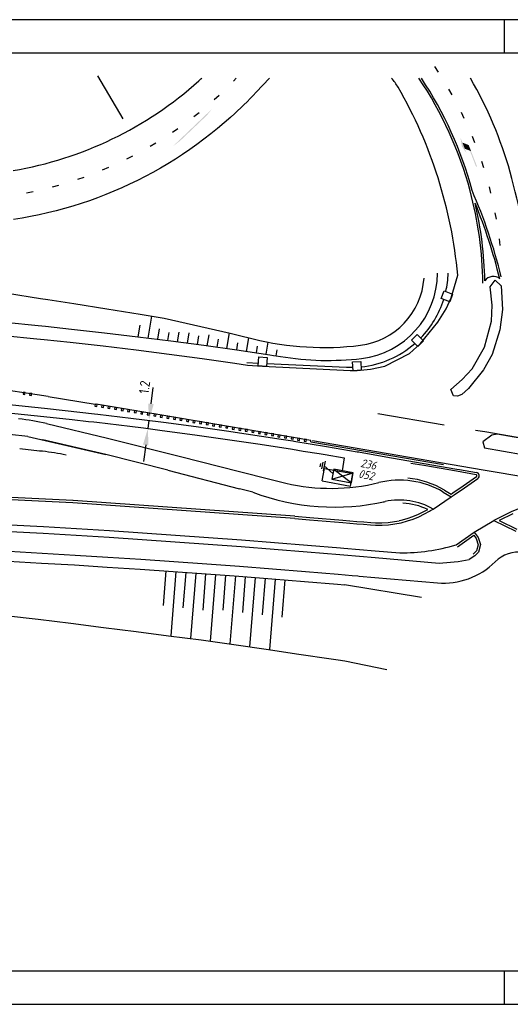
# Model space of a CAD drawing. Extents: x 130060 to 130480, y 479394 to 479543.
# Tile 3 of 5: x 130302 to 130376, y 479394 to 479543. Entities that reach past the tile are written whole.
import ezdxf

# ---------------------------------------------------------------- set-up
doc = ezdxf.new("R2010")
doc.units = 0
doc.header["$LTSCALE"] = 0.1
doc.header["$MEASUREMENT"] = 0
doc.header["$PDMODE"] = 3
doc.layers.get('0').update_dxf_attribs({"linetype": 'CONTINUOUS'})
doc.layers.get('DEFPOINTS').update_dxf_attribs({"linetype": 'CONTINUOUS'})
for name, color, linetype in [('KADER1', 3, 'CONTINUOUS'), ('LS-KABEL', 3, 'CONTINUOUS'), ('LS-KABEL-MAATVOERING', 6, 'CONTINUOUS'), ('LS-KABEL-TEKST', 1, 'CONTINUOUS'), ('LS-KAST', 2, 'CONTINUOUS'), ('TEKST-025', 7, 'CONTINUOUS'), ('VERHARDING1', 11, 'CONTINUOUS'), ('VERHARDING2', 251, 'CONTINUOUS')]:
    doc.layers.add(name, color=color, linetype=linetype)
doc.styles.add('ISO', font='ISO.shx')
doc.styles.get("Standard").update_dxf_attribs({"font": 'txt.shx'})
doc.dimstyles.get("Standard").update_dxf_attribs({"dimtxt": 0.18, "dimasz": 0.18, "dimexe": 0.18, "dimexo": 0.0625, "dimgap": 0.09, "dimtad": 0, "dimtih": 1, "dimtoh": 1, "dimdec": 4, "dimzin": 0, "dimtxsty": 'STANDARD', "dimcen": 0.09, "dimazin": 3, "dimtfac": 1, "dimtdec": 4, "dimtofl": 0, "dimtmove": 0, "dimatfit": 3, "dimtolj": 1, "dimtzin": 0})

# ---------------------------------------------------------------- blocks, each defined once
blk = doc.blocks.new('*D13')
at = {"layer": 'DEFPOINTS', "color": 0}
for p in [(130321.11, 479481.31), (130321.11, 479481.31), (130321.27, 479482.55)]:
    blk.add_point(p, dxfattribs=at)
at = {"layer": 'LS-KABEL-MAATVOERING', "color": 0}
for p, q in [((130321.59, 479485.03), (130321.9, 479487.51)), ((130321.27, 479482.55), (130321.11, 479481.31)), ((130320.79, 479478.83), (130320.47, 479476.35))]:
    blk.add_line(p, q, dxfattribs=at)
for points in [[(130321.17, 479485.09), (130322, 479484.98), (130321.27, 479482.55)], [(130320.38, 479478.89), (130321.2, 479478.78), (130321.11, 479481.31)]]:
    blk.add_solid(points, dxfattribs=at)
at = {"layer": 'LS-KABEL-MAATVOERING', "color": 0, "insert": (130320.61, 479487.54), "char_height": 1.5, "attachment_point": 5, "rotation": 82.672, "style": 'ISO'}
blk.add_mtext('\\A1;1.2', dxfattribs=at)
blk = doc.blocks.new('AE')
at = {"linetype": 'CONTINUOUS'}
for p, q in [((0, 0), (-0.88, -1.52)), ((-1.62, -1.52), (-0.12, -1.52)), ((-1.38, -1.82), (-0.38, -1.82)), ((-1.12, -2.12), (-0.62, -2.12))]:
    blk.add_line(p, q, dxfattribs=at)
blk = doc.blocks.new('OVK')
at = {"linetype": 'CONTINUOUS'}
for p, q in [((-1.5, 0.75), (1.5, -0.75)), ((-1.5, -0.75), (1.5, 0.75)), ((1.5, 0.75), (-1.5, 0.75)), ((-1.5, 0.75), (-1.5, -0.75)), ((1.5, -0.75), (1.5, 0.75)), ((-1.5, -0.75), (1.5, -0.75))]:
    blk.add_line(p, q, dxfattribs=at)
at = {"layer": 'LS-KABEL-TEKST', "color": 1, "style": 'ISO'}
for tag, p in [('KASTNUMMER', (-1.5, 3.25)), ('DIV.OMSCHR.', (-1.5, 1.75))]:
    blk.add_attdef(tag, p, '', height=1, dxfattribs=at)
blk = doc.blocks.new('PNH-A4')
at = {"layer": 'KADER1', "color": 7}
for p, q in [((541.46, 116.24), (-298.54, 116.24)), ((331.46, 116.24), (331.46, 106.24)), ((331.46, -170.76), (331.46, -180.76)), ((-298.54, -180.76), (541.46, -180.76))]:
    blk.add_line(p, q, dxfattribs=at)
at = {"layer": 'KADER1', "color": 21}
for p, q in [((-288.54, 106.24), (531.46, 106.24)), ((531.46, -170.76), (-288.54, -170.76))]:
    blk.add_line(p, q, dxfattribs=at)

msp = doc.modelspace()

# ---------------------------------------------------------------- linework, layer by layer
at = {"layer": 'LS-KABEL'}
for p, q in [((130309.69338058, 479482.6772791), (130312.16719532, 479482.39296302)), ((130344.52571037, 479477.92167488), (130346.94171009, 479477.52709847))]:
    msp.add_line(p, q, dxfattribs=at)
for points in [[(130274.62408479, 479486.15267378), (130278.72081625, 479485.76996723), (130279.29262477, 479485.71607011), (130283.68979101, 479485.2975161), (130288.65870372, 479484.81679868), (130292.35299301, 479484.4538373), (130293.62614157, 479484.3277513), (130298.59349539, 479483.83042613), (130303.95024203, 479483.28472879)], [(130303.94910825, 479483.28484481), (130305.40034825, 479483.13566844), (130309.69338058, 479482.6772791)], [(130312.16719532, 479482.39296302), (130312.94054665, 479482.30613273), (130313.43366248, 479482.24906004), (130318.36817744, 479481.65778091), (130320.46519341, 479481.39569128), (130323.29109857, 479481.03228084), (130328.21382893, 479480.37131343), (130333.13302681, 479479.67522971), (130333.45114901, 479479.62892886), (130338.04162974, 479478.94491319), (130342.94800429, 479478.17934278), (130344.52571037, 479477.92167488)], [(130346.94171009, 479477.52709847), (130347.84873068, 479477.37896563), (130350.72885209, 479476.88803936), (130350.42887958, 479474.92810063)]]:
    msp.add_lwpolyline(points, dxfattribs=at)
at = {"layer": 'VERHARDING1'}
for p, q in [((130337.45579515, 479532.03115538), (130339.44598293, 479534.1506608)), ((130332.633, 479527.41205), (130331.6295, 479526.56615)), ((130333.6187, 479528.2787), (130332.633, 479527.41205)), ((130331.6295, 479526.56615), (130330.6086, 479525.7413)), ((130329.57075, 479524.93795), (130328.51635, 479524.15635)), ((130330.6086, 479525.7413), (130329.57075, 479524.93795)), ((130327.4459, 479523.3969), (130326.3599, 479522.6599)), ((130328.51635, 479524.15635), (130327.4459, 479523.3969)), ((130325.25875, 479521.9457), (130324.14295, 479521.25465)), ((130326.3599, 479522.6599), (130325.25875, 479521.9457)), ((130321.86945, 479519.9429), (130320.71265, 479519.3228)), ((130323.01305, 479520.5869), (130321.86945, 479519.9429)), ((130324.14295, 479521.25465), (130323.01305, 479520.5869)), ((130319.54325, 479518.727), (130318.36165, 479518.15565)), ((130320.71265, 479519.3228), (130319.54325, 479518.727)), ((130315.964, 479517.0874), (130314.74905, 479516.591)), ((130317.1684, 479517.60905), (130315.964, 479517.0874)), ((130318.36165, 479518.15565), (130317.1684, 479517.60905)), ((130312.2894, 479515.6746), (130311.0458, 479515.25505)), ((130313.524, 479516.12), (130312.2894, 479515.6746)), ((130314.74905, 479516.591), (130313.524, 479516.12)), ((130307.26635, 479514.153), (130305.99215, 479513.8384)), ((130308.5337, 479514.49405), (130307.26635, 479514.153)), ((130309.7937, 479514.86145), (130308.5337, 479514.49405)), ((130311.0458, 479515.25505), (130309.7937, 479514.86145)), ((130302.13405, 479513.05475), (130300.83805, 479512.8473)), ((130303.4254, 479513.28915), (130302.13405, 479513.05475)), ((130304.71165, 479513.5504), (130303.4254, 479513.28915)), ((130305.99215, 479513.8384), (130304.71165, 479513.5504)), ((130366.85948879, 479501.00515288), (130367.86130906, 479504.4626029)), ((130366.10561436, 479499.38180962), (130366.85948879, 479501.00515288)), ((130364.87444795, 479497.36169643), (130366.10561436, 479499.38180962)), ((130362.26230241, 479494.14395783), (130364.87444795, 479497.36169643)), ((130360.60305636, 479492.65231963), (130362.26230241, 479494.14395783)), ((130356.88246128, 479490.71232421), (130360.60305636, 479492.65231963)), ((130336.15304819, 479490.88370418), (130338.38808731, 479490.71314885)), ((130338.38808328, 479490.7131714), (130351.64171471, 479490.05659218)), ((130352.66022333, 479490.07146482), (130354.70209083, 479490.25961929)), ((130354.70209083, 479490.25961929), (130356.88246128, 479490.71232421)), ((130351.64171471, 479490.05659218), (130352.66022333, 479490.07146482)), ((130305.82788591, 479482.05797141), (130315.04, 479479.87)), ((130302.98114829, 479480.11712814), (130314.75, 479477.42)), ((130315.04, 479479.87), (130326.03316815, 479477.07787018)), ((130304.78752742, 479479.70315097), (130305.26323488, 479479.59413065)), ((130314.75, 479477.42), (130305.26323488, 479479.59413065)), ((130341.19993739, 479479.7172294), (130342.97950742, 479479.43955265)), ((130324.10469545, 479475.01086671), (130314.75, 479477.42)), ((130326.03316815, 479477.07787018), (130334.94558001, 479474.81422692)), ((130324.10469545, 479475.01086671), (130334.94558001, 479472.21899219)), ((130334.94558001, 479474.81422692), (130339.49, 479473.66)), ((130347.38243428, 479473.40185872), (130347.73226463, 479475.30758063)), ((130347.73226463, 479475.30758063), (130352.01254455, 479474.54528649)), ((130351.6686491, 479472.63103195), (130352.01254455, 479474.54528649)), ((130368.12482649, 479475.13757422), (130370.69157762, 479474.69118952)), ((130339.49, 479473.66), (130341.92061466, 479473.08745521)), ((130347.38243428, 479473.40185872), (130351.6686491, 479472.63103195)), ((130368.8455, 479472.3714), (130368.8605, 479472.3819)), ((130368.86109732, 479472.38101454), (130370.89083015, 479473.78562385)), ((130309.79628454, 479470.09229389), (130267.90873238, 479472.09905715)), ((130336.94398757, 479471.70433832), (130334.94558001, 479472.21899219)), ((130364.13562295, 479469.15294732), (130366.87852504, 479471.01950702)), ((130365.66235507, 479471.73541607), (130366.87852504, 479471.01950702)), ((130343.25716777, 479467.7393865), (130309.79628454, 479470.09229389)), ((130370.35969058, 479465.70114352), (130373.30882525, 479467.42477391)), ((130300.3498, 479465.8004), (130305.3283, 479465.5188)), ((130305.3283, 479465.5188), (130310.306, 479465.2225)), ((130310.306, 479465.2225), (130315.2827, 479464.9117)), ((130315.2827, 479464.9117), (130320.2586, 479464.5861)), ((130320.2586, 479464.5861), (130325.2334, 479464.246)), ((130325.2334, 479464.246), (130330.2073, 479463.8912)), ((130330.2073, 479463.8912), (130335.18, 479463.5218)), ((130335.18, 479463.5218), (130340.1517, 479463.1378)), ((130340.1517, 479463.1378), (130345.1222, 479462.7391)), ((130345.1222, 479462.7391), (130350.0915, 479462.3259)), ((130350.0915, 479462.3259), (130350.65096541, 479462.27835608)), ((130350.65096541, 479463.28194765), (130355.37647942, 479462.87458592)), ((130350.65096541, 479462.27835608), (130355.37647942, 479461.87079477)), ((130355.37647942, 479462.87458592), (130359.13181398, 479462.54846946)), ((130370.44655142, 479462.09939378), (130369.5957291, 479461.57775561)), ((130355.37647942, 479461.87079477), (130365.04010464, 479461.03111862)), ((130352.7860928, 479459.08436281), (130352.9887, 479459.0669))]:
    msp.add_line(p, q, dxfattribs=at)
at = {"layer": 'VERHARDING1', "flags": 128}
for points in [[(130367.83233326, 479486.18710227), (130367.21032482, 479486.23846865), (130366.79219699, 479487.22247734), (130368.54265689, 479488.69723262), (130370.03781181, 479490.328338), (130371.88633822, 479493.56333416), (130372.97339561, 479497.52495052), (130373.05563313, 479499.89516718), (130372.77339911, 479502.66419769), (130373.47883817, 479503.68373716), (130374.402671, 479502.84308627), (130374.60755273, 479499.27836448), (130374.23110388, 479496.18142869), (130373.0538114, 479492.4665888), (130371.75922419, 479490.15423633), (130369.49364961, 479487.32926556), (130368.47599179, 479486.42305501)], [(130371.6536995, 479479.31048377), (130371.89803764, 479478.40092735), (130400.58090029, 479473.3833368), (130401.73759462, 479474.22783147), (130401.79154375, 479474.52060696), (130401.65654888, 479475.13157474), (130400.95835559, 479475.6867967), (130373.8009544, 479480.46504576), (130373.02455006, 479480.30122174)]]:
    msp.add_lwpolyline(points, close=True, dxfattribs=at)
at = {"layer": 'VERHARDING1'}
for points in [[(130365.37126778, 479500.90403114), (130365.80856278, 479502.06373658), (130367.07813789, 479501.58501257), (130366.64084289, 479500.42530713)], [(130360.85941511, 479494.63897834), (130361.73316743, 479495.51801218), (130362.69548032, 479494.56148118), (130361.82172799, 479493.68244734)], [(130337.84887483, 479492.10395815), (130339.08616161, 479492.03139755), (130339.00672667, 479490.6768911), (130337.76943989, 479490.7494517)], [(130351.9863104, 479491.38048727), (130353.22392502, 479491.4472231), (130353.29698335, 479490.09235775), (130352.05936874, 479490.02562192)]]:
    msp.add_lwpolyline(points, close=True, dxfattribs=at)
for points in [[(130260.5942712, 479499.01740723), (130264.53196931, 479498.66913736), (130269.51564322, 479498.22092857), (130274.49850642, 479497.76433353), (130279.48068081, 479497.29954116), (130284.46195559, 479496.8264525), (130289.44302331, 479496.34511988), (130289.78005423, 479496.31223398), (130294.42222926, 479495.85549383), (130299.40114059, 479495.35751277), (130304.37969163, 479494.85129058), (130305.46422441, 479494.73996438), (130309.36448585, 479494.32772376), (130314.34974296, 479493.76912581), (130319.33038512, 479493.17545315), (130324.30661585, 479492.54664971), (130329.27836155, 479491.88261244), (130334.24533008, 479491.18353986), (130336.15304819, 479490.88370418)], [(130224.1018, 479491.6678), (130229.0812, 479491.2862), (130234.0599, 479490.8963), (130239.038, 479490.4981), (130244.0155, 479490.0917), (130248.9922, 479489.6769), (130249.5161, 479489.6328), (130253.9683, 479489.2539), (130258.9436, 479488.8226), (130263.9182, 479488.383), (130268.8921, 479487.9351), (130273.8653, 479487.479), (130278.8376, 479487.0145), (130279.4105, 479486.9605), (130283.8092, 479486.5418), (130288.78, 479486.0609), (130292.4757, 479485.6978), (130293.75, 479485.5716), (130298.7191, 479485.0741), (130304.07692519, 479484.52829277)], [(130304.07692519, 479484.52829277), (130305.53061454, 479484.37886462), (130308.63711509, 479484.04716744), (130313.08213973, 479483.54808923), (130313.57987901, 479483.49048144), (130318.52004808, 479482.8985248), (130320.62242307, 479482.63576539), (130323.45398958, 479482.27162689), (130328.38456986, 479481.60960549), (130333.31061156, 479480.91255335), (130333.63327893, 479480.86559097), (130338.23010109, 479480.18063039), (130341.19993739, 479479.7172294)], [(130342.97950742, 479479.43955265), (130343.14510236, 479479.4137139), (130348.05449092, 479478.61192205), (130352.70454029, 479477.81930568), (130352.95922222, 479477.77504786), (130353.12159617, 479477.74675241), (130357.88537156, 479476.91833903), (130362.81146828, 479476.06163664), (130367.73751461, 479475.20493251), (130368.12482649, 479475.13757422)], [(130366.87852504, 479471.01950702), (130367.3247, 479471.3191), (130368.8605, 479472.3819)], [(130343.25716777, 479467.7393865), (130345.51612549, 479467.558224), (130350.50002549, 479467.143724), (130351.55512549, 479467.054124), (130352.61022549, 479466.963824), (130353.66522549, 479466.872824), (130354.72012549, 479466.781224), (130355.46362549, 479466.735524), (130356.43672549, 479466.733024), (130357.40792549, 479466.795324), (130358.37272549, 479466.922224), (130359.32702549, 479467.113124), (130360.26642549, 479467.367124), (130361.14222549, 479467.666224), (130361.99722549, 479468.020224), (130362.82812549, 479468.427724), (130363.61162549, 479468.853324), (130363.76212549, 479468.937424), (130364.13562327, 479469.15294713)], [(130300.4048, 479466.7989), (130305.3862, 479466.5171), (130310.3668, 479466.2207), (130315.3465, 479465.9096), (130320.3253, 479465.5839), (130325.3031, 479465.2436), (130330.2798, 479464.8886), (130335.2555, 479464.5189), (130340.2301, 479464.1347), (130345.2036, 479463.7358), (130350.1759, 479463.3223), (130350.65096541, 479463.28194765)], [(130300.1848, 479462.8049), (130305.1545, 479462.5238), (130310.1233, 479462.2281), (130315.0913, 479461.9178), (130320.0583, 479461.5928), (130325.0244, 479461.2533), (130329.9894, 479460.8991), (130334.9534, 479460.5304), (130339.9162, 479460.147), (130344.8779, 479459.7491), (130349.8384, 479459.3365), (130350.8886, 479459.2473), (130351.9387, 479459.1574), (130352.7860928, 479459.08436281)]]:
    msp.add_lwpolyline(points, dxfattribs=at)
at = {"layer": 'VERHARDING1', "flags": 128}
for points in [[(130405.83097006, 479468.79912559), (130393.22656047, 479470.62346873), (130386.18605071, 479471.14683696), (130379.4835306, 479470.14341674), (130376.01087147, 479468.77851067), (130373.30882525, 479467.42477391), (130376.59825859, 479465.81610078)], [(130367.59669947, 479463.7744009), (130370.35969058, 479465.70114352), (130370.94752358, 479464.89503412), (130371.31594511, 479463.79949837), (130370.99478098, 479462.66381769), (130370.44655142, 479462.09939378)]]:
    msp.add_lwpolyline(points, dxfattribs=at)
at = {"layer": 'VERHARDING1'}
msp.add_lwpolyline([(130352.9887, 479459.0669), (130364.78120786, 479458.04264372, 0.2212777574), (130373.50373233, 479461.21572901, 0.2212777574)], format="xyb", dxfattribs=at)
for centre, radius, start, end in [((130291.56802798, 479575.08002124), 55.62377242, 279.5240462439, 311.9983545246), ((130291.52905817, 479575.1557587), 55.70613706, 311.9767897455, 312.6000415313), ((130348.67676014, 479526.45064337), 12, 31.8811904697, 39.916319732), ((130314.75844365, 479502.44914976), 63.5, 16.0328850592, 29.9494931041), ((130291.52905817, 479575.1557587), 62.99997287, 311.9767897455, 316.8023027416), ((130298.24073874, 479497.94594836), 69.92489258, 5.347443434, 29.8866816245), ((130074.64511417, 479442.81166869), 310.87521208, 11.3706976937, 14.3741159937), ((129997.36036409, 476500.24864342), 2995.5, 84.14411490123, 85.8267335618), ((130298.31772548, 479450.43760629), 32.5, 76.6392263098, 84.1752404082), ((130370.60573696, 479474.19759821), 0.501, 304.6838868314, 80.1343403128), ((130348.79902818, 479502.28826732), 30, 256.7452874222, 283.8159202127), ((130359.06756956, 479460.53234489), 13, 59.5164346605, 103.9258493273), ((130349.31687175, 479504.84422435), 35.37428881, 249.5267188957, 282.3844861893), ((130349.75315142, 479502.50908244), 33, 282.0304703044, 282.5141697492), ((130359.07043674, 479460.53065709), 10, 59.5677862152, 102.5141697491), ((130359.15203848, 479492.24621406), 29.69775149, 269.9609809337, 286.520210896), ((130377.03586246, 479457.6767946), 5, 81.9362200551, 134.9448659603), ((130364.45135772, 479485.19408813), 24.17014105, 271.3957738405, 282.2888321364)]:
    msp.add_arc(centre, radius, start, end, dxfattribs=at)
at = {"layer": 'VERHARDING2'}
for p, q in [((130364.94667689, 479535.05534156), (130364.40187837, 479535.89390853)), ((130313.52191606, 479534.49177913), (130317.33746934, 479528.03486945)), ((130334.01440971, 479533.70585685), (130334.44817639, 479534.1506608)), ((130367.0122016, 479531.63077547), (130366.52462223, 479532.50385414)), ((130331.12732143, 479530.93842887), (130331.87214991, 479531.60568485)), ((130328.06029789, 479528.37185468), (130328.84839989, 479528.98739935)), ((130368.8444087, 479528.07591086), (130368.41622555, 479528.97960285)), ((130324.82728381, 479526.01780363), (130325.6550761, 479526.57883832)), ((130321.44297859, 479523.88697877), (130322.30669748, 479524.39095265)), ((130370.4351172, 479524.40662052), (130370.06824217, 479525.33689075)), ((130317.9227695, 479521.98906823), (130318.81848796, 479522.43368991)), ((130317.9227695, 479521.98906823), (130318.81848797, 479522.4336899)), ((130371.77722447, 479520.63928813), (130371.47329567, 479521.59198288)), ((130314.28266174, 479520.33270116), (130315.20630725, 479520.71594909)), ((130310.53920561, 479518.92540849), (130311.48657867, 479519.24554018)), ((130302.81072163, 479516.88247873), (130303.79253934, 479517.07230492)), ((130306.70942134, 479517.77358871), (130307.67621456, 479518.02914862)), ((130372.86473787, 479516.79073518), (130372.62511238, 479517.76160058)), ((130373.69280155, 479512.87814579), (130373.51854932, 479513.86284684)), ((130374.25771816, 479508.91899001), (130374.14961723, 479509.91312994)), ((130299.95673737, 479501.72158242), (130304.93046926, 479500.93764362)), ((130304.93046926, 479500.93764362), (130306.01493185, 479500.76797462)), ((130306.01493185, 479500.76797462), (130309.93229073, 479500.14549514)), ((130309.93229073, 479500.14549514), (130314.94235753, 479499.37518475)), ((130314.94235753, 479499.37518475), (130319.93339891, 479498.57263279)), ((130319.93339891, 479498.57263279), (130323.56661879, 479497.93922778)), ((130321.13470616, 479494.96439816), (130321.68508432, 479498.26728742)), ((130323.56661879, 479497.93922778), (130333.51714477, 479495.69921912)), ((130299.60185065, 479497.34751171), (130304.58366592, 479496.84089322)), ((130304.58366592, 479496.84089322), (130305.66891785, 479496.7294651)), ((130305.66891785, 479496.7294651), (130309.58019233, 479496.31612301)), ((130309.58019233, 479496.31612301), (130314.57943469, 479495.75592677)), ((130319.64538436, 479495.15260016), (130319.93432559, 479496.88657319)), ((130322.62402797, 479494.77619617), (130322.88751749, 479496.35743027)), ((130314.57943469, 479495.75592677), (130319.57407698, 479495.16055415)), ((130319.57407698, 479495.16055415), (130324.56432095, 479494.52994909)), ((130324.11334978, 479494.58799417), (130324.31213049, 479495.7809025)), ((130325.60140011, 479494.39216188), (130325.8407094, 479495.82828735)), ((130327.08897866, 479494.19349844), (130327.34747064, 479495.74474165)), ((130328.57655722, 479493.99483499), (130328.7939013, 479495.29914443)), ((130330.06348787, 479493.79228336), (130330.34290466, 479495.46909899)), ((130331.54932208, 479493.58315184), (130331.74709321, 479494.77000151)), ((130333.03515629, 479493.37402032), (130333.42693216, 479495.72511712)), ((130333.51714477, 479495.69921912), (130334.72096352, 479495.40509157)), ((130334.72096352, 479495.40509157), (130336.99417888, 479494.84042072)), ((130336.00506153, 479492.94517628), (130336.34832116, 479495.00512096)), ((130324.56432095, 479494.52994909), (130329.55006683, 479493.86411167)), ((130329.55006683, 479493.86411167), (130334.53102437, 479493.1630407)), ((130334.52096824, 479493.16475528), (130334.70028511, 479494.24085858)), ((130334.53102437, 479493.1630407), (130339.50902625, 479492.42652049)), ((130337.48915482, 479492.72559727), (130337.65347702, 479493.71171566)), ((130338.9732481, 479492.50601827), (130339.27836252, 479494.33704864)), ((130340.45648168, 479492.28128002), (130340.60666892, 479493.18257274)), ((130339.50902625, 479492.42652049), (130340.08133109, 479492.33957932)), ((130340.08133109, 479492.33957932), (130340.47080101, 479492.2789729)), ((130340.47080101, 479492.2789729), (130341.1282169, 479492.18018078)), ((130336.02291836, 479491.27259586), (130337.79520836, 479491.18884969)), ((130339.03331945, 479491.13034512), (130351.08092999, 479490.56105835)), ((130304.39, 479486.42), (130296.58, 479487.6)), ((130302.32491929, 479486.81442096), (130302.27430638, 479486.51872123)), ((130302.27430638, 479486.51872123), (130302.57000612, 479486.46810832)), ((130302.62061903, 479486.76380806), (130302.32491929, 479486.81442096)), ((130302.57000612, 479486.46810832), (130302.62061903, 479486.76380806)), ((130303.31278415, 479486.65863753), (130303.26217124, 479486.36293779)), ((130303.26217124, 479486.36293779), (130303.55787098, 479486.31232488)), ((130303.60848388, 479486.60802462), (130303.31278415, 479486.65863753)), ((130303.55787098, 479486.31232488), (130303.60848388, 479486.60802462)), ((130306.08209882, 479486.1444168), (130304.39, 479486.42)), ((130306.08209882, 479486.1444168), (130313.17464601, 479485.00220845)), ((130313.17464601, 479485.00220845), (130313.1240331, 479484.70650872)), ((130313.1240331, 479484.70650872), (130313.41973284, 479484.65589581)), ((130313.47034574, 479484.95159555), (130313.17464601, 479485.00220845)), ((130323.24, 479483.35), (130313.30935618, 479484.96735154)), ((130313.41973284, 479484.65589581), (130313.47034574, 479484.95159555)), ((130314.16011277, 479484.83234006), (130314.10949986, 479484.53664032)), ((130314.10949986, 479484.53664032), (130314.4051996, 479484.48602742)), ((130314.4558125, 479484.78172715), (130314.16011277, 479484.83234006)), ((130314.4051996, 479484.48602742), (130314.4558125, 479484.78172715)), ((130315.14557952, 479484.66247167), (130315.09496662, 479484.36677193)), ((130315.09496662, 479484.36677193), (130315.39066635, 479484.31615902)), ((130315.44127926, 479484.61185876), (130315.14557952, 479484.66247167)), ((130315.39066635, 479484.31615902), (130315.44127926, 479484.61185876)), ((130316.13344438, 479484.50668823), (130316.08283147, 479484.21098849)), ((130316.42914411, 479484.45607532), (130316.13344438, 479484.50668823)), ((130316.37853121, 479484.16037559), (130316.42914411, 479484.45607532)), ((130317.11891113, 479484.33681983), (130317.06829823, 479484.0411201)), ((130317.41461087, 479484.28620693), (130317.11891113, 479484.33681983)), ((130317.36399797, 479483.99050719), (130317.41461087, 479484.28620693)), ((130316.08283147, 479484.21098849), (130316.37853121, 479484.16037559)), ((130317.06829823, 479484.0411201), (130317.36399797, 479483.99050719)), ((130318.10677599, 479484.1810364), (130318.05616308, 479483.88533666)), ((130318.05616308, 479483.88533666), (130318.35186282, 479483.83472376)), ((130318.40247573, 479484.13042349), (130318.10677599, 479484.1810364)), ((130318.35186282, 479483.83472376), (130318.40247573, 479484.13042349)), ((130319.09224275, 479484.011168), (130319.04162984, 479483.71546827)), ((130319.04162984, 479483.71546827), (130319.33732958, 479483.66485536)), ((130319.38794248, 479483.9605551), (130319.09224275, 479484.011168)), ((130319.33732958, 479483.66485536), (130319.38794248, 479483.9605551)), ((130320.0777095, 479483.84129961), (130320.0270966, 479483.54559987)), ((130320.0270966, 479483.54559987), (130320.32279633, 479483.49498697)), ((130320.37340924, 479483.7906867), (130320.0777095, 479483.84129961)), ((130320.32279633, 479483.49498697), (130320.37340924, 479483.7906867)), ((130321.06557436, 479483.68551617), (130321.01496145, 479483.38981644)), ((130321.01496145, 479483.38981644), (130321.31066119, 479483.33920353)), ((130321.36127409, 479483.63490327), (130321.06557436, 479483.68551617)), ((130321.31066119, 479483.33920353), (130321.36127409, 479483.63490327)), ((130322.05104112, 479483.51564778), (130322.00042821, 479483.21994804)), ((130322.00042821, 479483.21994804), (130322.29612795, 479483.16933514)), ((130322.34674085, 479483.46503487), (130322.05104112, 479483.51564778)), ((130322.29612795, 479483.16933514), (130322.34674085, 479483.46503487)), ((130323.03650787, 479483.34577938), (130322.98589497, 479483.05007965)), ((130322.98589497, 479483.05007965), (130323.2815947, 479482.99946674)), ((130323.33220761, 479483.29516648), (130323.03650787, 479483.34577938)), ((130345.71660231, 479479.52314338), (130323.24, 479483.35)), ((130323.2815947, 479482.99946674), (130323.33220761, 479483.29516648)), ((130324.02197463, 479483.17591099), (130323.97136172, 479482.88021125)), ((130323.97136172, 479482.88021125), (130324.26706146, 479482.82959835)), ((130324.31767437, 479483.12529808), (130324.02197463, 479483.17591099)), ((130324.26706146, 479482.82959835), (130324.31767437, 479483.12529808)), ((130325.00983948, 479483.02012755), (130324.95922658, 479482.72442782)), ((130325.30553922, 479482.96951465), (130325.00983948, 479483.02012755)), ((130325.25492632, 479482.67381491), (130325.30553922, 479482.96951465)), ((130325.99530624, 479482.85025916), (130325.94469334, 479482.55455942)), ((130326.29100598, 479482.79964625), (130325.99530624, 479482.85025916)), ((130326.24039307, 479482.50394652), (130326.29100598, 479482.79964625)), ((130355.78, 479483.6), (130365.80040741, 479481.89268151)), ((130324.95922658, 479482.72442782), (130325.25492632, 479482.67381491)), ((130325.94469334, 479482.55455942), (130326.24039307, 479482.50394652)), ((130326.9831711, 479482.69447572), (130326.93255819, 479482.39877598)), ((130326.93255819, 479482.39877598), (130327.22825793, 479482.34816308)), ((130327.27887083, 479482.64386281), (130326.9831711, 479482.69447572)), ((130327.22825793, 479482.34816308), (130327.27887083, 479482.64386281)), ((130327.96863785, 479482.52460733), (130327.91802495, 479482.22890759)), ((130327.91802495, 479482.22890759), (130328.21372468, 479482.17829468)), ((130328.26433759, 479482.47399442), (130327.96863785, 479482.52460733)), ((130328.21372468, 479482.17829468), (130328.26433759, 479482.47399442)), ((130328.95410461, 479482.35473893), (130328.90349171, 479482.05903919)), ((130328.90349171, 479482.05903919), (130329.19919144, 479482.00842629)), ((130329.24980435, 479482.30412603), (130328.95410461, 479482.35473893)), ((130329.19919144, 479482.00842629), (130329.24980435, 479482.30412603)), ((130329.94196947, 479482.19895549), (130329.89135656, 479481.90325576)), ((130329.89135656, 479481.90325576), (130330.1870563, 479481.85264285)), ((130330.2376692, 479482.14834259), (130329.94196947, 479482.19895549)), ((130330.1870563, 479481.85264285), (130330.2376692, 479482.14834259)), ((130330.92743622, 479482.0290871), (130330.87682332, 479481.73338736)), ((130330.87682332, 479481.73338736), (130331.17252305, 479481.68277446)), ((130331.22313596, 479481.97847419), (130330.92743622, 479482.0290871)), ((130331.17252305, 479481.68277446), (130331.22313596, 479481.97847419)), ((130331.91290298, 479481.8592187), (130331.86229007, 479481.56351897)), ((130331.86229007, 479481.56351897), (130332.15798981, 479481.51290606)), ((130332.20860272, 479481.8086058), (130331.91290298, 479481.8592187)), ((130332.15798981, 479481.51290606), (130332.20860272, 479481.8086058)), ((130332.89836974, 479481.68935031), (130332.84775683, 479481.39365057)), ((130332.84775683, 479481.39365057), (130333.14345657, 479481.34303767)), ((130333.19406947, 479481.63873741), (130332.89836974, 479481.68935031)), ((130333.14345657, 479481.34303767), (130333.19406947, 479481.63873741)), ((130333.88623459, 479481.53356687), (130333.83562169, 479481.23786714)), ((130334.18193433, 479481.48295397), (130333.88623459, 479481.53356687)), ((130334.13132142, 479481.18725423), (130334.18193433, 479481.48295397)), ((130334.87170135, 479481.36369848), (130334.82108844, 479481.06799874)), ((130335.16740108, 479481.31308557), (130334.87170135, 479481.36369848)), ((130335.11678818, 479481.01738584), (130335.16740108, 479481.31308557)), ((130333.83562169, 479481.23786714), (130334.13132142, 479481.18725423)), ((130334.82108844, 479481.06799874), (130335.11678818, 479481.01738584)), ((130335.8595662, 479481.20791504), (130335.8089533, 479480.91221531)), ((130335.8089533, 479480.91221531), (130336.10465303, 479480.8616024)), ((130336.15526594, 479481.15730214), (130335.8595662, 479481.20791504)), ((130336.10465303, 479480.8616024), (130336.15526594, 479481.15730214)), ((130336.84503296, 479481.03804665), (130336.79442006, 479480.74234691)), ((130336.79442006, 479480.74234691), (130337.09011979, 479480.69173401)), ((130337.1407327, 479480.98743374), (130336.84503296, 479481.03804665)), ((130337.09011979, 479480.69173401), (130337.1407327, 479480.98743374)), ((130337.83049972, 479480.86817825), (130337.77988681, 479480.57247852)), ((130337.77988681, 479480.57247852), (130338.07558655, 479480.52186561)), ((130338.12619945, 479480.81756535), (130337.83049972, 479480.86817825)), ((130338.07558655, 479480.52186561), (130338.12619945, 479480.81756535)), ((130338.81596647, 479480.69830986), (130338.76535357, 479480.40261012)), ((130338.76535357, 479480.40261012), (130339.0610533, 479480.35199722)), ((130339.11166621, 479480.64769695), (130338.81596647, 479480.69830986)), ((130339.0610533, 479480.35199722), (130339.11166621, 479480.64769695)), ((130339.80383133, 479480.54252642), (130339.75321842, 479480.24682669)), ((130339.75321842, 479480.24682669), (130340.04891816, 479480.19621378)), ((130340.09953107, 479480.49191352), (130339.80383133, 479480.54252642)), ((130340.04891816, 479480.19621378), (130340.09953107, 479480.49191352)), ((130340.78929809, 479480.37265803), (130340.73868518, 479480.07695829)), ((130340.73868518, 479480.07695829), (130341.03438492, 479480.02634539)), ((130341.08499782, 479480.32204512), (130340.78929809, 479480.37265803)), ((130341.03438492, 479480.02634539), (130341.08499782, 479480.32204512)), ((130341.77476484, 479480.20278963), (130341.72415194, 479479.9070899)), ((130341.72415194, 479479.9070899), (130342.01985167, 479479.85647699)), ((130342.07046458, 479480.15217673), (130341.77476484, 479480.20278963)), ((130342.01985167, 479479.85647699), (130342.07046458, 479480.15217673)), ((130342.7602316, 479480.03292124), (130342.70961869, 479479.7372215)), ((130343.05593134, 479479.98230833), (130342.7602316, 479480.03292124)), ((130343.00531843, 479479.6866086), (130343.05593134, 479479.98230833)), ((130343.74569836, 479479.86305284), (130343.69508545, 479479.56735311)), ((130344.04139809, 479479.81243994), (130343.74569836, 479479.86305284)), ((130343.99078519, 479479.5167402), (130344.04139809, 479479.81243994)), ((130370.52592142, 479481.08752888), (130371.92, 479480.85)), ((130371.92, 479480.85), (130397.51, 479476.52)), ((130342.70961869, 479479.7372215), (130343.00531843, 479479.6866086)), ((130343.69508545, 479479.56735311), (130343.99078519, 479479.5167402)), ((130344.73116511, 479479.69318445), (130344.68055221, 479479.39748471)), ((130344.68055221, 479479.39748471), (130344.97625194, 479479.34687181)), ((130345.02686485, 479479.64257155), (130344.73116511, 479479.69318445)), ((130344.97625194, 479479.34687181), (130345.02686485, 479479.64257155)), ((130345.68294941, 479479.32653041), (130345.71660231, 479479.52314338)), ((130345.68294941, 479479.32653041), (130365.68769306, 479475.87824191)), ((130346.01233161, 479479.47270315), (130345.97, 479479.48)), ((130371.67, 479475.05), (130345.97, 479479.48)), ((130362.75142058, 479475.71682263), (130360.77950615, 479476.05976173)), ((130367.67754546, 479474.86010835), (130362.75142058, 479475.71682263)), ((130370.63160909, 479474.34636525), (130367.67754546, 479474.86010835)), ((130367.67754546, 479474.86010835), (130367.67754546, 479474.86010835)), ((130368.66193042, 479472.66882098), (130370.69166325, 479474.07343029)), ((130378.58709191, 479473.86817049), (130371.67, 479475.05)), ((130309.81303325, 479470.44189292), (130267.92548109, 479472.44865617)), ((130367.12755171, 479471.60830335), (130368.66193042, 479472.66882098)), ((130365.83990699, 479472.03703722), (130366.86626929, 479471.43286011)), ((130366.86626929, 479471.43286011), (130367.12755171, 479471.60830335)), ((130343.2817185, 479468.08852438), (130309.82083527, 479470.44143177)), ((130363.3332, 479469.5419), (130363.36678524, 479469.5606842)), ((130343.28514703, 479468.08826637), (130345.54461946, 479467.90706259)), ((130345.54461946, 479467.90706259), (130350.52933761, 479467.49249454)), ((130360.24902061, 479467.74193044), (130361.1035366, 479468.0337616)), ((130361.1035366, 479468.0337616), (130361.93801672, 479468.37926565)), ((130361.93801672, 479468.37926565), (130362.7524047, 479468.77866762)), ((130362.7524047, 479468.77866762), (130363.33763187, 479469.09656512)), ((130376.15356346, 479468.45853075), (130374.09775868, 479467.42856373)), ((130350.52933761, 479467.49249454), (130351.58485591, 479467.40285902)), ((130351.58485591, 479467.40285902), (130352.64018718, 479467.31253923)), ((130352.64018718, 479467.31253923), (130353.69540332, 479467.22152058)), ((130353.69540332, 479467.22152058), (130354.74600469, 479467.13029385)), ((130354.74600469, 479467.13029385), (130355.47482106, 479467.08549639)), ((130355.47482106, 479467.08549639), (130356.42596037, 479467.08305281)), ((130356.42596037, 479467.08305281), (130357.37386366, 479467.14385839)), ((130357.37386366, 479467.14385839), (130358.31551356, 479467.26771346)), ((130358.31551356, 479467.26771346), (130359.00652851, 479467.40594541)), ((130359.00213493, 479467.42798556), (130359.33187066, 479467.49394653)), ((130359.33187066, 479467.49394653), (130360.24902061, 479467.74193044)), ((130374.09775868, 479467.42856373), (130376.75202115, 479466.13051623)), ((130367.79689834, 479463.48731135), (130370.2788035, 479465.21804165)), ((130370.2788035, 479465.21804165), (130370.63296428, 479464.73237253)), ((130370.63296428, 479464.73237253), (130370.94969058, 479463.79055738)), ((130370.94969058, 479463.79055738), (130370.68206757, 479462.8442055)), ((130370.68206757, 479462.8442055), (130370.19548853, 479462.34325322)), ((130300.1023, 479461.3072), (130305.0676, 479461.0263)), ((130305.0676, 479461.0263), (130310.032, 479460.7309)), ((130310.032, 479460.7309), (130314.9956, 479460.4208)), ((130314.9956, 479460.4208), (130319.9582, 479460.0962)), ((130319.9582, 479460.0962), (130324.9199, 479459.7569)), ((130323.83979536, 479459.83076168), (130323.42261091, 479454.63446146)), ((130325.33630748, 479459.72720098), (130324.55773629, 479450.02959681)), ((130324.9199, 479459.7569), (130329.8805, 479459.4031)), ((130326.83256627, 479459.62048478), (130326.40383196, 479454.28032373)), ((130328.32882505, 479459.51376859), (130327.53590565, 479449.63744833)), ((130329.82508383, 479459.40705239), (130329.38505302, 479453.92618601)), ((130329.8805, 479459.4031), (130334.84, 479459.0347)), ((130331.32100228, 479459.29609707), (130330.51323244, 479449.23480496)), ((130332.81690764, 479459.1849787), (130332.39593321, 479453.94147185)), ((130334.312813, 479459.07386034), (130333.48955693, 479448.8196774)), ((130334.84, 479459.0347), (130339.7985, 479458.6517)), ((130335.80848961, 479458.9598928), (130335.37715426, 479453.58733412)), ((130337.30404173, 479458.8443747), (130336.4650284, 479448.39392491)), ((130338.79959386, 479458.72885661), (130338.35837532, 479453.2331964)), ((130340.29502856, 479458.61187595), (130339.44008262, 479447.96297533)), ((130339.7985, 479458.6517), (130344.7558, 479458.2541)), ((130341.79022709, 479458.49195363), (130341.33959637, 479452.87905867)), ((130344.7558, 479458.2541), (130349.712, 479457.8419)), ((130349.712, 479457.8419), (130350.7611, 479457.7527)), ((130362.41, 479455.83), (130350.7611, 479457.7527)), ((130299.6522, 479453.137), (130304.5755, 479452.5489)), ((130304.5755, 479452.5489), (130309.496, 479451.9418)), ((130309.496, 479451.9418), (130314.4137, 479451.3217)), ((130314.4137, 479451.3217), (130319.3298, 479450.7022)), ((130319.3298, 479450.7022), (130324.2433, 479450.071)), ((130324.2433, 479450.071), (130329.1539, 479449.4244)), ((130329.1539, 479449.4244), (130334.0601, 479448.7401)), ((130334.0601, 479448.7401), (130338.9627, 479448.0344)), ((130338.9627, 479448.0344), (130343.8612, 479447.3015)), ((130343.8612, 479447.3015), (130348.7581, 479446.5729)), ((130348.7581, 479446.5729), (130349.7947, 479446.4191)), ((130349.7947, 479446.4191), (130350.8309, 479446.2611)), ((130350.8309, 479446.2611), (130357.16299635, 479444.9620296))]:
    msp.add_line(p, q, dxfattribs=at)
for centre, radius, start, end in [((130314.75844365, 479502.44914976), 56.9, 14.9928569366, 33.8585366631), ((130314.75844365, 479502.44914976), 57.2, 14.9512297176, 33.6571599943), ((130314.75844365, 479502.44914976), 56.9, 0.7716808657, 14.9928570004), ((130291.33713023, 479483.25542162), 85.69705972, 14.1544705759, 23.3393559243), ((130291.33713023, 479483.25542162), 85.39705972, 13.9821594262, 22.0300240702), ((130314.75844365, 479502.44914976), 57.2, 1.1555108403, 12.9700451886), ((130351.80956911, 479504.78830417), 11, 277.1027359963, 355.8166650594), ((130351.80957794, 479504.79007167), 13, 276.7596636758, 359.7150654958), ((130351.77241612, 479505.19473004), 14.65, 347.2757452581, 358.1934105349), ((130373.20789911, 479502.70145243), 1.55, 50.0124842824, 144.4496410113), ((130351.77241612, 479505.19473004), 14.65, 315.7945027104, 342.4045451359), ((130347.68587954, 479537.88237742), 44.35, 256.0499710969, 277.1027359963), ((130351.77241612, 479505.19473004), 14.65, 275.8612082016, 310.9433394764), ((130348.27843125, 479534.58153023), 43, 260.4281640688, 276.7596636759), ((130351.77241613, 479505.19473004), 14.65, 267.2946100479, 271.0123594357), ((129997.36036409, 476500.24864342), 2993.5, 84.09734139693, 84.16342338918), ((130302.12282859, 479448.03630372), 30, 77.1480809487, 84.0973413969), ((130370.60573696, 479474.19759821), 0.151, 304.6838868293, 80.1343403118), ((130359.06756956, 479460.53234489), 13.35, 59.51643466, 84.6413659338), ((130359.14220072, 479460.4062914), 9.65, 64.2299954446, 87.4001721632)]:
    msp.add_arc(centre, radius, start, end, dxfattribs=at)
for points in [[(130330.74416465, 479529.4793065), (130330.08904081, 479528.62260436), (130324.93002004, 479523.92493337), (130325.97540652, 479524.70852342)], [(130368.27271888, 479525.19144031), (130369.17863702, 479522.86135183), (130368.46945719, 479523.87385142)], [(130368.56261268, 479524.445812), (130368.92497994, 479523.51377661), (130369.51529631, 479524.06516267), (130369.88149893, 479523.14369749)], [(130370.76546334, 479520.84964056), (130370.62565803, 479520.79528547), (130369.82898025, 479523.25834436), (130369.68712684, 479523.20925714)]]:
    msp.add_solid(points, dxfattribs=at)

# ---------------------------------------------------------------- block references
at = {"layer": 'LS-KABEL-MAATVOERING', "xscale": 0.5, "yscale": 0.5, "zscale": 0.5}
msp.add_blockref('PNH-A4', (130209.12218973, 479484.85406448), dxfattribs=at)
at = {"layer": 'LS-KAST', "rotation": 258.4120550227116}
msp.add_blockref('AE', (130349.02884225, 479474.52049101), dxfattribs=at)
at = {"layer": 'LS-KAST'}
ref = msp.add_blockref('OVK', (130350.4868676, 479474.1565954), dxfattribs=dict(at, rotation=349.4532080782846))
ref.add_attrib('INST', '236', (130353.12180755, 479475.53277866), dxfattribs={"layer": 'TEKST-025', "color": 2, "height": 1.25, "rotation": 348.7994260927, "style": 'ISO', "oblique": 13.5})
ref.add_attrib('INST', '052', (130352.79324517, 479473.92764575), dxfattribs={"layer": 'TEKST-025', "color": 2, "height": 1.25, "rotation": 348.7994260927, "style": 'ISO', "oblique": 13.5})

# ---------------------------------------------------------------- dimensions: what is measured, and where the dimension line sits
at = {"layer": 'LS-KABEL-MAATVOERING'}
dim = msp.add_linear_dim(base=(130321.10735095, 479481.31311003), p1=(130321.26678756, 479482.55290033), p2=(130321.10735095, 479481.31311003), angle=262.6720021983, text='1.2', dimstyle='STANDARD', override={"dimtxt": 1.5, "dimasz": 2.5, "dimexe": 1.25, "dimexo": 0.625, "dimgap": 0.625, "dimtad": 1, "dimtih": 0, "dimtoh": 0, "dimdec": 8, "dimzin": 8, "dimtxsty": 'ISO', "dimcen": 2.5, "dimse1": 1, "dimse2": 1, "dimtdec": 8, "dimtofl": 1, "dimtmove": 2}, dxfattribs=at)
dim.commit()
dim.dimension.update_dxf_attribs({"geometry": '*D13', "text_midpoint": (130320.60620943, 479487.54157388), "dimtype": 161})

doc.saveas('drawing.dxf')
